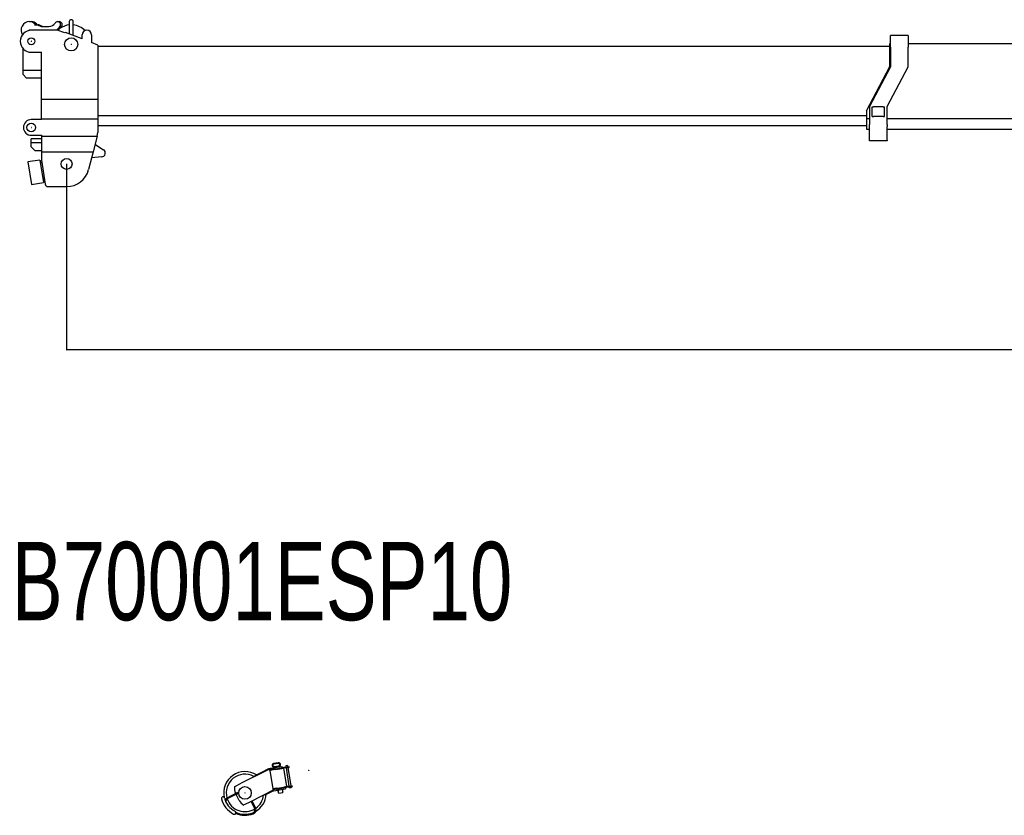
# Model space of a CAD drawing. Extents: x -4168 to 80734, y 199 to 57500.
# Tile 33 of 71: x 15832 to 28400, y 17347 to 27497. Entities that reach past the tile are written whole.
import ezdxf

# ---------------------------------------------------------------- set-up
doc = ezdxf.new("R2010")
doc.units = 0
doc.header["$PDMODE"] = 35
doc.layers.get('0').update_dxf_attribs({"linetype": 'CONTINUOUS'})
doc.layers.get('DEFPOINTS').update_dxf_attribs({"linetype": 'CONTINUOUS'})
doc.styles.add('MX_DIMTXSTY_2', font='txt.shx', dxfattribs={"width": 1.1, "bigfont": 'extfont.shx'})
doc.styles.add('MX_NOTE_STANDARD', font='txt.shx', dxfattribs={"bigfont": 'extfont.shx'})
doc.dimstyles.new('MXDIMSTYLE', dxfattribs={"dimtxt": 2.8, "dimasz": 2.5, "dimexe": 1, "dimexo": 0.5, "dimgap": 0.5, "dimtad": 1, "dimdsep": 46, "dimtxsty": 'MX_NOTE_STANDARD', "dimblk1": 'OPEN30', "dimblk2": 'OPEN30', "dimsah": 1, "dimcen": 2.5, "dimadec": 0, "dimazin": 0, "dimtfac": 1, "dimtmove": 0, "dimatfit": 3, "dimldrblk": 'OPEN30', "dimfxl": 1, "dimtzin": 0, "dimarcsym": 0})

# ---------------------------------------------------------------- blocks, each defined once
blk = doc.blocks.new('_OPEN30')
at = {"color": 0, "linetype": 'ByBlock', "lineweight": -2}
for p, q in [((-1, 0.267949), (0, 0)), ((0, 0), (-1, -0.267949)), ((0, 0), (-1, 0))]:
    blk.add_line(p, q, dxfattribs=at)
blk = doc.blocks.new('*D8')
at = {"color": 0, "linetype": 'Continuous', "lineweight": -2}
for p, q in [((80430.452327, 27106.943203), (80430.452327, 23285.780361)), ((16430.452327, 25656.943203), (16430.452327, 23285.780361)), ((80427.682327, 23286.780361), (16433.222327, 23286.780361))]:
    blk.add_line(p, q, dxfattribs=at)
at = {"layer": 'DEFPOINTS', "color": 0, "linetype": 'Continuous', "lineweight": 0}
for p in [(80430.452327, 27107.443203), (16430.452327, 25657.443203), (16430.452327, 23286.780361)]:
    blk.add_point(p, dxfattribs=at)
at = {"color": 0, "linetype": 'Continuous', "lineweight": -2, "xscale": 2.77, "yscale": 2.77, "zscale": 2.77, "rotation": 180}
blk.add_blockref('_OPEN30', (16430.452327, 23286.780361), dxfattribs=at)
at = {"color": 0, "linetype": 'Continuous', "lineweight": -2, "xscale": 2.77, "yscale": 2.77, "zscale": 2.77}
blk.add_blockref('_OPEN30', (80430.452327, 23286.780361), dxfattribs=at)
at = {"color": 0, "linetype": 'Continuous', "insert": (48430.452327, 23587.280361), "char_height": 600, "attachment_point": 5, "line_spacing_factor": 0.792857, "style": 'MX_DIMTXSTY_2'}
blk.add_mtext('\\A1;64000', dxfattribs=at)

msp = doc.modelspace()

# ---------------------------------------------------------------- linework, layer by layer
at = {"color": 5, "linetype": 'Continuous'}
for p, q in [((15956.41, 27472.44), (15977.82, 27472.44)), ((16030.11, 27441.63), (16021.25, 27432.44)), ((16021.25, 27432.44), (16059.69, 27432.44)), ((16051.52, 27441.63), (16030.11, 27441.63)), ((16051.52, 27441.63), (16042.66, 27432.44)), ((16081.1, 27432.44), (16059.69, 27432.44)), ((16059.69, 27432.44), (16107.96, 27412.44)), ((16081.1, 27432.44), (16129.37, 27412.44)), ((16107.96, 27412.44), (16204.6, 27412.44)), ((16342.29, 27403.64), (16301.02, 27362.44)), ((16315.5, 27472.44), (16336.91, 27472.44)), ((16363.7, 27403.64), (16322.43, 27362.44)), ((16465.45, 27472.44), (16465.45, 27316.39)), ((16515.45, 27296.94), (16515.45, 27472.44)), ((15953.67, 27362.44), (15950.56, 27359.21)), ((15980.45, 27362.44), (15953.67, 27362.44)), ((15975.08, 27362.44), (15974.98, 27362.34)), ((16310.45, 27362.44), (15980.45, 27362.44)), ((16322.43, 27362.44), (16310.45, 27362.44)), ((16410.45, 27328.07), (16310.45, 27362.44)), ((16416.45, 27335.44), (16410.45, 27328.07)), ((16630.45, 27252.22), (16416.45, 27335.44)), ((16630.45, 27252.22), (16630.45, 27303.44)), ((16750.45, 27303.44), (16750.45, 27205.55)), ((27172.45, 27295.44), (26946.45, 27295.44)), ((26946.45, 27145.44), (26946.45, 27295.44)), ((27172.45, 27295.44), (27172.45, 27145.44)), ((16830.45, 27174.44), (16750.45, 27205.55)), ((16830.45, 27174.44), (16830.45, 26954.64)), ((16830.45, 27159.44), (26940.45, 27159.44)), ((26940.45, 26987.84), (26940.45, 27193.44)), ((26940.45, 27193.44), (26946.45, 27193.44)), ((27172.45, 27193.44), (37050.45, 27193.44)), ((15870.45, 27135.84), (15870.45, 26851.44)), ((15980.45, 27082.44), (16110.45, 27082.44)), ((16110.45, 26482.44), (16110.45, 27082.44)), ((26946.45, 27145.44), (26946.45, 26896.44)), ((27172.45, 26894.44), (27172.45, 27145.44)), ((16830.45, 26954.64), (16830.45, 26057.44)), ((26640.45, 26336.44), (26940.45, 26901.44)), ((26946.45, 26896.44), (26680.45, 26391.44)), ((26940.45, 26901.44), (26940.45, 26987.84)), ((15870.45, 26851.44), (15870.45, 26800.47)), ((16110.45, 26851.44), (15870.45, 26851.44)), ((15870.45, 26800.47), (15920.45, 26751.44)), ((26905.45, 26389.44), (27172.45, 26894.44)), ((16110.45, 26751.44), (15920.45, 26751.44)), ((16110.45, 26482.44), (16830.45, 26482.44)), ((16110.45, 26232.44), (16110.45, 26482.44)), ((16830.45, 26273.34), (26640.45, 26273.34)), ((26640.45, 26336.44), (26640.45, 26238.54)), ((26680.45, 26391.44), (26680.45, 26160.75)), ((26713.95, 26387.44), (26730.71, 26387.44)), ((26713.95, 26263.44), (26713.95, 26387.44)), ((26854.19, 26387.44), (26730.71, 26387.44)), ((26854.19, 26387.44), (26870.95, 26387.44)), ((26870.95, 26263.44), (26870.95, 26387.44)), ((26905.45, 26160.75), (26905.45, 26389.44)), ((16110.45, 26222.44), (15980.45, 26222.44)), ((16110.45, 26232.44), (16830.45, 26232.44)), ((16110.45, 26232.44), (16110.45, 26222.44)), ((16830.45, 26146.44), (26640.45, 26146.44)), ((26640.45, 26238.54), (26680.45, 26238.54)), ((26640.45, 26238.54), (26640.45, 26105.98)), ((26680.45, 26133.33), (26680.45, 26160.75)), ((26713.95, 26263.44), (26730.71, 26263.44)), ((26854.19, 26263.44), (26730.71, 26263.44)), ((26854.19, 26263.44), (26870.95, 26263.44)), ((26905.45, 26238.54), (36720.45, 26238.54)), ((26905.45, 26160.75), (26905.45, 26133.33)), ((15980.45, 26022.44), (16110.45, 26022.44)), ((16110.45, 26022.44), (16110.45, 26012.44)), ((16819.1, 26012.44), (16830.45, 26057.44)), ((26640.45, 26105.98), (26640.45, 26100.44)), ((26640.45, 26100.44), (26680.45, 26100.44)), ((26680.45, 25959.03), (26680.45, 26133.33)), ((26905.45, 25959.03), (26905.45, 26133.33)), ((26905.45, 26100.44), (36720.45, 26100.44)), ((15980.45, 25926.44), (15980.45, 25976.44)), ((16110.45, 25976.44), (15980.45, 25976.44)), ((15980.45, 25876.44), (15980.45, 25926.44)), ((16110.45, 25926.44), (15980.45, 25926.44)), ((16110.45, 26012.44), (16819.1, 26012.44)), ((16110.45, 26012.44), (16110.45, 25812.44)), ((16819.1, 26012.44), (16768.64, 25812.44)), ((16793.25, 25910), (16902.83, 25838.28)), ((26680.45, 25950.44), (26680.45, 25959.03)), ((26905.45, 25950.44), (26680.45, 25950.44)), ((26905.45, 25959.03), (26905.45, 25950.44)), ((16030.45, 25826.44), (15980.45, 25876.44)), ((16110.45, 25826.44), (16030.45, 25826.44)), ((16110.45, 25812.44), (16110.45, 25706.64)), ((16110.45, 25812.44), (16768.64, 25812.44)), ((16768.64, 25812.44), (16711.64, 25586.5)), ((16090.15, 25706.98), (15936.06, 25682.68)), ((15936.06, 25682.68), (15981.55, 25394.25)), ((16090.15, 25706.98), (16135.64, 25418.55)), ((16112.32, 25694.79), (16092.57, 25691.67)), ((16095.37, 25673.89), (16115.13, 25677.01)), ((16110.45, 25706.64), (16158.63, 25401.21)), ((16879.71, 25746.62), (16749.22, 25735.47)), ((15981.55, 25394.25), (16135.64, 25418.55)), ((16149.4, 25459.7), (16129.65, 25456.58)), ((16133.07, 25434.85), (16152.83, 25437.96)), ((16198.14, 25367.44), (16430.45, 25367.44))]:
    msp.add_line(p, q, dxfattribs=at)
at = {"color": 224, "linetype": 'Continuous'}
for p, q in [((19133.03, 18017.23), (19073.77, 18007.85)), ((19134.44, 18008.34), (19075.17, 17998.96)), ((19079.87, 17969.33), (19139.13, 17978.71)), ((19228.75, 17977.21), (19227.92, 17976.07)), ((19227.92, 17976.07), (19230.04, 17962.74)), ((19234.98, 17978.2), (19228.75, 17977.21)), ((19251.47, 17980.81), (19234.98, 17978.2)), ((19251.47, 17980.81), (19252.62, 17979.98)), ((19252.62, 17979.98), (19254.73, 17966.65)), ((19021.44, 17937.56), (18657.74, 17754.88)), ((19009.81, 17938.43), (18813.21, 17839.69)), ((18813.21, 17839.69), (18866.83, 17866.62)), ((19012.5, 17933.07), (18815.91, 17834.32)), ((18856.08, 17861.22), (19009.8, 17938.43)), ((18856.08, 17861.22), (18866.82, 17866.62)), ((18866.82, 17866.62), (18875.76, 17871.1)), ((18866.83, 17866.62), (18875.77, 17871.1)), ((18875.77, 17871.1), (18875.76, 17871.1)), ((19016.06, 17941.57), (19009.8, 17938.43)), ((19009.8, 17938.43), (19009.8, 17938.43)), ((19016.06, 17941.57), (19009.81, 17938.43)), ((19009.81, 17938.43), (19009.81, 17938.43)), ((19021.44, 17937.56), (19012.5, 17933.07)), ((19016.06, 17941.57), (19016.06, 17941.57)), ((19021.44, 17937.56), (19016.06, 17941.57)), ((19025.03, 17930.41), (19021.44, 17937.56)), ((19025.01, 17930.45), (19022.54, 17946.07)), ((19022.55, 17946.07), (19022.54, 17946.07)), ((19022.55, 17946.07), (19032.43, 17947.64)), ((19025.03, 17930.41), (19025.05, 17930.27)), ((19095.6, 17941.44), (19025.05, 17930.27)), ((19026.46, 17921.38), (19025.05, 17930.27)), ((19025.05, 17930.27), (19025.05, 17930.27)), ((19025.05, 17930.27), (19025.06, 17930.27)), ((19026.93, 17918.42), (19026.46, 17921.38)), ((19026.67, 17920.1), (19026.67, 17920.04)), ((19026.67, 17920.04), (19064.1, 17683.7)), ((19097.48, 17929.59), (19026.93, 17918.42)), ((19032.43, 17947.64), (19177.91, 17970.68)), ((19078.81, 17960.05), (19110.91, 17965.13)), ((19079.59, 17955.11), (19078.81, 17960.05)), ((19095.6, 17941.44), (19174.33, 17953.91)), ((19097.48, 17929.59), (19176.21, 17942.06)), ((19110.91, 17965.13), (19143, 17970.21)), ((19118.54, 17960.26), (19118.57, 17960.27)), ((19143.79, 17965.28), (19143, 17970.21)), ((19229, 17962.57), (19174.33, 17953.91)), ((19230.88, 17950.72), (19176.21, 17942.06)), ((19177.41, 17942.25), (19204.15, 17946.49)), ((19177.91, 17970.68), (19180.58, 17971.1)), ((19183.09, 17955.3), (19180.58, 17971.1)), ((19208.7, 17947.21), (19204.15, 17946.49)), ((19241.06, 17713.39), (19204.15, 17946.49)), ((19229, 17962.57), (19272.01, 17969.38)), ((19230.88, 17950.72), (19273.89, 17957.53)), ((19231.91, 17950.88), (19268.83, 17717.79)), ((19256.6, 17954.79), (19293.52, 17721.7)), ((19273.89, 17957.53), (19272.01, 17969.38)), ((18577.81, 17714.74), (18657.74, 17754.88)), ((18813.21, 17839.69), (18813.21, 17839.69)), ((18815.91, 17834.32), (18813.21, 17839.69)), ((19267.91, 17717.64), (19310.81, 17724.44)), ((19312.68, 17712.59), (19310.81, 17724.44)), ((18611.22, 17635.84), (18482.73, 17571.3)), ((18617.05, 17624.22), (18488.57, 17559.69)), ((18564.94, 17612.59), (18513.35, 17586.68)), ((18588.43, 17625.51), (18585.47, 17631.41)), ((18610.77, 17636.73), (18588.43, 17625.51)), ((18595.16, 17612.11), (18617.5, 17623.33)), ((18634.03, 17534.72), (18595.16, 17612.11)), ((18611.22, 17635.84), (18610.77, 17636.73)), ((18614.14, 17630.03), (18611.22, 17635.84)), ((18617.05, 17624.22), (18614.14, 17630.03)), ((18617.5, 17623.33), (18617.05, 17624.22)), ((19069.34, 17666.19), (18776.23, 17518.97)), ((18957.63, 17610.08), (18960.33, 17604.72)), ((19062.2, 17655.89), (18960.33, 17604.72)), ((19066.67, 17658.13), (19062.2, 17655.89)), ((19110.43, 17692.7), (19063.85, 17685.32)), ((19063.85, 17685.32), (19065.73, 17673.47)), ((19064.1, 17683.7), (19064.1, 17683.69)), ((19064.12, 17683.65), (19064.1, 17683.7)), ((19065.72, 17673.47), (19065.73, 17673.47)), ((19075.6, 17675.04), (19065.73, 17673.47)), ((19112.31, 17680.85), (19065.96, 17673.51)), ((19069.33, 17666.18), (19066.67, 17658.13)), ((19067.66, 17661.14), (19068.21, 17657.67)), ((19068.21, 17657.67), (19068.23, 17657.67)), ((19078.11, 17659.23), (19068.23, 17657.67)), ((19119.58, 17682), (19075.6, 17675.04)), ((19078.11, 17659.23), (19226.26, 17682.7)), ((19110.43, 17692.7), (19118.5, 17693.98)), ((19112.31, 17680.85), (19120.38, 17682.13)), ((19118.5, 17693.98), (19203.15, 17707.39)), ((19119.59, 17682), (19144.28, 17685.91)), ((19120.38, 17682.13), (19205.03, 17695.53)), ((19130.2, 17667.48), (19132.67, 17651.93)), ((19133.37, 17647.48), (19135.58, 17633.57)), ((19141.87, 17625.8), (19135.58, 17633.57)), ((19164.09, 17629.32), (19141.87, 17625.8)), ((19223.76, 17698.5), (19144.28, 17685.91)), ((19186.32, 17632.84), (19164.09, 17629.32)), ((19184.53, 17676.09), (19186.99, 17660.53)), ((19186.32, 17632.84), (19189.9, 17642.17)), ((19187.69, 17656.09), (19189.9, 17642.17)), ((19267.91, 17717.64), (19203.15, 17707.39)), ((19269.79, 17705.79), (19205.03, 17695.53)), ((19223.76, 17698.5), (19226.26, 17682.7)), ((19269.79, 17705.79), (19312.68, 17712.59)), ((19270.71, 17705.94), (19272.19, 17696.55)), ((19273.34, 17695.72), (19272.19, 17696.55)), ((19279.57, 17696.71), (19273.34, 17695.72)), ((19296.05, 17699.32), (19279.57, 17696.71)), ((19295.4, 17709.85), (19296.89, 17700.46)), ((19296.05, 17699.32), (19296.89, 17700.46)), ((18776.23, 17518.97), (18696.3, 17478.82)), ((18831.44, 17439.13), (18788.29, 17525.03)), ((18843.05, 17444.96), (18799.91, 17530.86)), ((18804.47, 17414.53), (18804.14, 17414.36)), ((18825.26, 17424.98), (18825.6, 17425.14))]:
    msp.add_line(p, q, dxfattribs=at)
at = {"color": 5, "linetype": 'Continuous'}
for centre, radius in [((15980.45, 27222.44), 45), ((16490.45, 27182.44), 84.15), ((15980.45, 26122.44), 55), ((16430.45, 25657.44), 70)]:
    msp.add_circle(centre, radius, dxfattribs=at)
at = {"color": 224, "linetype": 'Continuous'}
msp.add_circle((18708.05, 17632.44), 80, dxfattribs=at)
at = {"color": 5, "linetype": 'Continuous'}
for centre, radius, start, end in [((16490.45, 27182.44), 250, 95.739179, 124.80823), ((16490.45, 27472.44), 25, 0, 180), ((16490.45, 27182.44), 250, 44.896288, 84.260838), ((15980.45, 27222.44), 140, 90, 270), ((16490.45, 27182.44), 250, 133.945551, 134.488647), ((16690.45, 27303.44), 60, 0, 180), ((15980.45, 26122.44), 100, 90, 270), ((16875.45, 25796.44), 50, 274.886656, 56.79468), ((16430.45, 25657.44), 290, 270, 345.840668), ((16198.14, 25407.44), 40, 188.963085, 270)]:
    msp.add_arc(centre, radius, start, end, dxfattribs=at)
at = {"color": 224, "linetype": 'Continuous'}
for centre, radius, start, end in [((19077.52, 17984.14), 24, 98.99983, 278.954223), ((19077.52, 17984.14), 15, 98.99983, 278.999835), ((19136.78, 17993.53), 24, 279.045441, 98.99983), ((19136.78, 17993.53), 15, 278.999835, 98.99983), ((18708.04, 17632.43), 272.5, 57.094694, 192.355074), ((18708.04, 17632.43), 239, 61.937107, 195.52085), ((18692.7, 17685.27), 120, 166.189741, 206.669029), ((18592.21, 17626.52), 5.63, 24.566587, 34.768171), ((18708.05, 17632.43), 110, 181.086228, 181.66235), ((18708.05, 17632.43), 110, 188.938412, 189.484423), ((18708.05, 17632.43), 94, 185.791, 186.441952), ((18708.04, 17632.43), 272.5, 299.936127, 356.242977), ((18708.04, 17632.43), 239, 305.310421, 353.143492), ((19105.94, 17645.42), 27.51, 6.753003, 13.692434), ((19105.71, 17645.39), 27.74, 4.319653, 6.743495), ((19214.42, 17662.6), 27.51, 184.30796, 191.246159), ((19214.65, 17662.65), 27.74, 191.256114, 193.680035), ((18426.38, 17561.46), 20, 14.530212, 194.530343), ((18700.33, 17632.46), 303, 194.530343, 242.956818), ((18700.33, 17632.46), 263, 194.530353, 242.956832), ((18508.09, 17520.81), 56.5, 116.669031, 161.379622), ((18508.09, 17520.81), 43.5, 116.669031, 187.560262), ((18708.04, 17632.43), 239, 198.789656, 302.04167), ((18708.05, 17632.43), 110, 206.409618, 206.928441), ((18741.27, 17588.58), 120, 206.669029, 247.148151), ((18571.66, 17380.41), 20, 242.956818, 62.956704), ((18708.05, 17632.44), 285.5, 245.580642, 291.658642), ((18708.04, 17632.43), 285.5, 245.581871, 291.658642), ((18708.05, 17632.44), 272.5, 244.494539, 291.658642), ((18792.57, 17419.6), 43.5, 291.658648, 26.669029), ((18792.57, 17419.6), 56.5, 291.658648, 26.669029)]:
    msp.add_arc(centre, radius, start, end, dxfattribs=at)
at = {"color": 5, "linetype": 'Continuous'}
for centre, major_axis, start_param, end_param in [((15956.41, 27362.44), (0, -110), 3.14156018, 5.27426916), ((15956.41, 27362.44), (0, -110), 2.37437731, 3.14156018), ((15977.82, 27362.44), (0, -110), 3.14156018, 3.1441828), ((15977.82, 27362.44), (0, -110), 2.37437731, 3.14156018), ((15977.82, 27362.44), (0, -110), 2.37437731, 3.14156018), ((16204.6, 27512.44), (0, -100), 0, 0.96255028), ((16204.6, 27512.44), (0, -100), 0, 0.96255147), ((16315.5, 27432.44), (0, -40), 3.14161987, 4.10414458), ((16315.5, 27432.44), (0, -40), 3.14161988, 4.1041416), ((16315.5, 27432.44), (0, -40), 0.76683214, 3.14161987), ((16336.91, 27432.44), (0, -40), 3.14161988, 3.14664212), ((16336.91, 27432.44), (0, -40), 0.76683214, 3.14161987), ((16336.91, 27432.44), (0, -40), 0.76683214, 3.14161988)]:
    msp.add_ellipse(centre, major_axis=major_axis, ratio=0.965313, start_param=start_param, end_param=end_param, dxfattribs=at)
at = {"color": 20, "linetype": 'Continuous'}
for p in [(15980.45, 27222.44), (16490.45, 27182.44), (15980.45, 26122.44), (16430.45, 25657.44), (19521.02, 17921.06), (18708.05, 17632.44)]:
    msp.add_point(p, dxfattribs=at)

# ---------------------------------------------------------------- texts
at = {"color": 7, "linetype": 'Continuous', "insert": (15731.94, 20835.5), "char_height": 1000, "attachment_point": 1}
msp.add_mtext('\\W0.728141;\\A1;B70001ESP10', dxfattribs=at)

# ---------------------------------------------------------------- dimensions: what is measured, and where the dimension line sits
at = {"color": 7, "linetype": 'Continuous'}
dim = msp.add_linear_dim(base=(16430.45, 23286.78), p1=(80430.45, 27107.44), p2=(16430.45, 25657.44), text='\\A1;<>', dimstyle='MXDIMSTYLE', override={"dimtxt": 600, "dimasz": 2.77, "dimdec": 1, "dimtxsty": 'MX_DIMTXSTY_2', "dimtzin": 8}, dxfattribs=at)
dim.commit()
dim.dimension.update_dxf_attribs({"geometry": '*D8', "text_midpoint": (48430.45, 23286.78), "dimtype": 160})

doc.saveas('drawing.dxf')
